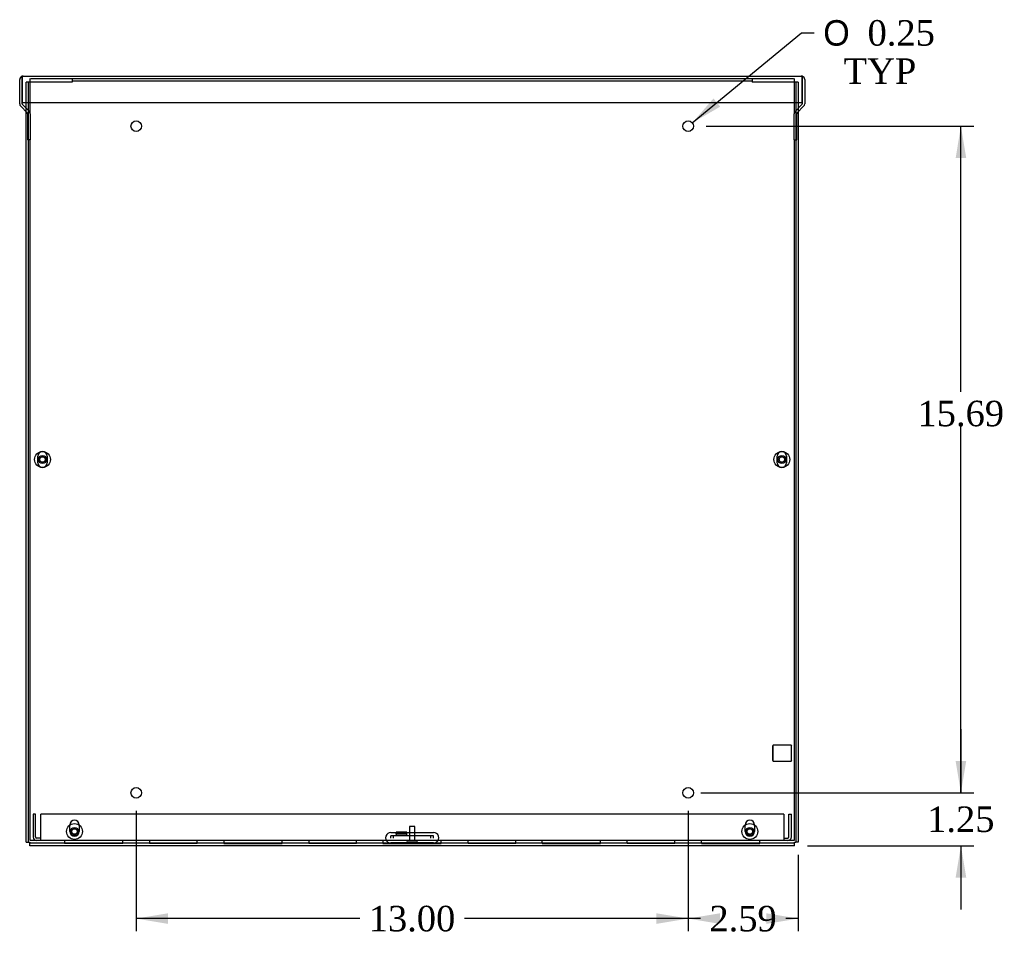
# Model space of a CAD drawing. Header units: inches. Extents: x 0 to 120, y -1 to 80.
# Tile 5 of 6: x 68 to 91, y 30 to 51. Entities that reach past the tile are written whole.
import ezdxf
from ezdxf.enums import TextEntityAlignment as Align
from ezdxf.lldxf.tags import DXFTag

# ---------------------------------------------------------------- set-up
doc = ezdxf.new("R2010")
doc.units = ezdxf.units.IN
doc.header["$MEASUREMENT"] = 0
for name, color, linetype in [('COM55240', 7, 'Continuous'), ('COM55636-13', 7, 'Continuous'), ('COM55638-13', 7, 'Continuous'), ('COM55639-13', 7, 'Continuous'), ('COM55640-13', 7, 'Continuous'), ('Default', 7, 'Continuous'), ('RVT19019', 7, 'Continuous'), ('SCS19491', 7, 'Continuous'), ('STD26152', 7, 'Continuous')]:
    doc.layers.add(name, color=color, linetype=linetype)
doc.styles.add('SEACAD_Solid_Edge_ANSI1_Symbols', font='txt')
doc.styles.add('SEACAD_Times_New_Roman', font='times.ttf')
tags = doc.linetypes.add('HIDDEN2', pattern=[0.1875, 0.125, -0.0625]).pattern_tags.tags
tags[6:7] = [DXFTag(74, 4), DXFTag(75, 0), DXFTag(340, '0'), DXFTag(46, 0.0), DXFTag(50, 0.0), DXFTag(44, 0.0), DXFTag(45, 0.0)]
tags[4:5] = [DXFTag(74, 4), DXFTag(75, 0), DXFTag(340, '0'), DXFTag(46, 0.0), DXFTag(50, 0.0), DXFTag(44, 0.0), DXFTag(45, 0.0)]
doc.dimstyles.new('HAMMOND_(STH_-_120x80)', dxfattribs={"dimtxt": 0.6, "dimasz": 0.75, "dimexe": 0.3, "dimexo": 0.3, "dimgap": 0.15, "dimtad": 0, "dimtih": 1, "dimtoh": 1, "dimzin": 0, "dimdsep": 46, "dimtxsty": 'SEACAD_Times_New_Roman', "dimblk1": '_SE_FILLED', "dimblk2": '_SE_FILLED', "dimsah": 1, "dimcen": 0.3, "dimadec": 0, "dimazin": 0, "dimtfac": 0.8, "dimtofl": 0, "dimtmove": 0, "dimatfit": 3, "dimfxl": 1, "dimtolj": 1, "dimtzin": 0, "dimarcsym": 0})

# ---------------------------------------------------------------- blocks, each defined once
blk = doc.blocks.new('SE7')
at = {"layer": 'COM55240', "color": 7, "linetype": 'HIDDEN2'}
for p, q in [((76.744, 32.216), (76.744, 32.273)), ((76.806, 32.273), (76.744, 32.273)), ((77.681, 32.273), (76.806, 32.273)), ((76.806, 32.216), (76.806, 32.273)), ((76.869, 32.309), (76.869, 32.361)), ((77.119, 32.361), (76.869, 32.361)), ((77.119, 32.309), (76.869, 32.309)), ((76.869, 32.309), (76.869, 32.273)), ((77.119, 32.309), (77.119, 32.361)), ((77.119, 32.273), (77.119, 32.309)), ((77.681, 32.216), (77.681, 32.273)), ((77.744, 32.273), (77.681, 32.273)), ((77.744, 32.216), (77.744, 32.273))]:
    blk.add_line(p, q, dxfattribs=at)
at = {"layer": 'COM55636-13', "color": 7, "linetype": 'HIDDEN2'}
for p, q in [((68.244, 49.534), (68.244, 50.102)), ((68.265, 50.102), (68.33, 50.102)), ((68.33, 50.102), (86.158, 50.102)), ((86.158, 50.102), (86.222, 50.102)), ((86.244, 50.102), (86.244, 49.534))]:
    blk.add_line(p, q, dxfattribs=at)
at = {"layer": 'COM55636-13', "color": 7, "linetype": 'Continuous'}
for p, q in [((68.244, 49.272), (68.244, 49.534)), ((86.244, 49.534), (86.244, 49.272)), ((68.244, 32.159), (68.244, 48.659)), ((86.244, 48.659), (86.244, 32.159)), ((68.33, 32.159), (68.244, 32.159)), ((86.158, 32.159), (68.33, 32.159)), ((86.244, 32.159), (86.158, 32.159))]:
    blk.add_line(p, q, dxfattribs=at)
for centre in [(70.744, 48.977), (83.744, 48.977), (70.744, 33.284), (83.744, 33.284)]:
    blk.add_circle(centre, 0.125, dxfattribs=at)
at = {"layer": 'COM55638-13', "color": 7, "linetype": 'HIDDEN2'}
for p, q in [((69.236, 50.102), (69.236, 50.045)), ((85.251, 50.102), (85.251, 50.045)), ((68.15, 49.534), (68.15, 50.016)), ((68.207, 50.016), (68.15, 50.016)), ((68.207, 49.534), (68.207, 50.016)), ((68.236, 50.016), (68.207, 50.016)), ((69.236, 50.016), (68.236, 50.016)), ((69.236, 50.045), (85.251, 50.045)), ((69.236, 50.045), (69.236, 50.016)), ((85.251, 50.045), (85.251, 50.016)), ((86.251, 50.016), (85.251, 50.016)), ((86.28, 50.016), (86.251, 50.016)), ((86.28, 50.016), (86.28, 49.534)), ((86.337, 50.016), (86.28, 50.016)), ((86.337, 50.016), (86.337, 49.534)), ((68.15, 49.321), (68.15, 49.401)), ((86.337, 49.401), (86.337, 49.321)), ((68.207, 48.659), (68.207, 49.344)), ((86.28, 49.344), (86.28, 48.659)), ((68.428, 41.052), (68.428, 41.209)), ((68.646, 41.209), (68.646, 41.052)), ((85.842, 41.052), (85.842, 41.209)), ((86.06, 41.209), (86.06, 41.052)), ((69.181, 32.373), (69.181, 32.53)), ((69.399, 32.53), (69.399, 32.373)), ((85.088, 32.373), (85.088, 32.53)), ((85.306, 32.53), (85.306, 32.373)), ((76.744, 32.35), (77.744, 32.35)), ((70.43, 32.096), (69.056, 32.096)), ((72.179, 32.096), (71.056, 32.096)), ((74.18, 32.096), (72.806, 32.096)), ((75.929, 32.096), (74.806, 32.096)), ((77.93, 32.096), (76.556, 32.096)), ((77.744, 32.103), (76.744, 32.103)), ((79.681, 32.096), (78.559, 32.096)), ((81.681, 32.096), (80.308, 32.096)), ((83.431, 32.096), (82.309, 32.096)), ((85.431, 32.096), (84.058, 32.096))]:
    blk.add_line(p, q, dxfattribs=at)
at = {"layer": 'COM55638-13', "color": 7, "linetype": 'Continuous'}
for p, q in [((68.15, 49.401), (68.15, 49.534)), ((68.207, 49.344), (68.207, 49.534)), ((86.28, 49.534), (86.28, 49.344)), ((86.337, 49.534), (86.337, 49.401)), ((68.15, 32.125), (68.15, 49.321)), ((86.337, 49.321), (86.337, 32.125)), ((68.207, 32.125), (68.207, 48.659)), ((86.28, 48.659), (86.28, 32.125)), ((68.15, 32.125), (68.207, 32.125)), ((68.207, 32.125), (68.236, 32.125)), ((68.236, 32.125), (68.236, 32.096)), ((68.236, 32.039), (68.236, 32.096)), ((69.056, 32.096), (68.236, 32.096)), ((86.251, 32.039), (68.236, 32.039)), ((71.056, 32.096), (70.43, 32.096)), ((72.806, 32.096), (72.179, 32.096)), ((74.806, 32.096), (74.18, 32.096)), ((76.556, 32.096), (75.929, 32.096)), ((78.559, 32.096), (77.93, 32.096)), ((80.308, 32.096), (79.681, 32.096)), ((82.309, 32.096), (81.681, 32.096)), ((84.058, 32.096), (83.431, 32.096)), ((86.251, 32.096), (85.431, 32.096)), ((86.251, 32.125), (86.28, 32.125)), ((86.251, 32.096), (86.251, 32.125)), ((86.251, 32.039), (86.251, 32.096)), ((86.337, 32.125), (86.28, 32.125))]:
    blk.add_line(p, q, dxfattribs=at)
at = {"layer": 'COM55638-13', "color": 7, "linetype": 'HIDDEN2'}
for centre, radius, start, end in [((68.537, 41.209), 0.109, 0, 180), ((85.951, 41.209), 0.109, 0, 180), ((68.537, 41.052), 0.109, 180, 0), ((85.951, 41.052), 0.109, 180, 0), ((69.29, 32.53), 0.109, 0, 180), ((85.197, 32.53), 0.109, 0, 180), ((69.29, 32.373), 0.109, 180, 0), ((76.744, 32.225), 0.125, 90, 233.1301), ((77.744, 32.225), 0.125, 306.8699, 90), ((85.197, 32.373), 0.109, 180, 0), ((76.738, 32.221), 0.118, 234.2288, 273.0561), ((77.751, 32.22), 0.116, 266.7489, 305.9662)]:
    blk.add_arc(centre, radius, start, end, dxfattribs=at)
at = {"layer": 'COM55639-13', "color": 7, "linetype": 'Continuous'}
for p, q in [((68.056, 50.154), (68.056, 50.073)), ((68.056, 50.073), (68.056, 50.154)), ((68.085, 50.159), (86.402, 50.159)), ((86.431, 50.073), (86.431, 50.154)), ((86.431, 50.154), (86.431, 50.073)), ((67.999, 49.507), (67.999, 50.073)), ((68.056, 49.507), (68.056, 50.073)), ((68.056, 50.073), (68.056, 49.534)), ((86.431, 49.534), (86.431, 50.073)), ((86.431, 50.073), (86.431, 49.507)), ((86.488, 50.073), (86.488, 49.507)), ((68.025, 49.447), (68.178, 49.293)), ((68.056, 49.534), (86.431, 49.534)), ((68.065, 49.487), (68.219, 49.333)), ((86.269, 49.333), (86.423, 49.487)), ((86.309, 49.293), (86.463, 49.447)), ((68.187, 49.272), (68.187, 48.659)), ((68.244, 49.272), (68.244, 48.659)), ((86.244, 48.659), (86.244, 49.272)), ((86.301, 48.659), (86.301, 49.272)), ((68.244, 48.659), (68.187, 48.659)), ((86.244, 48.659), (86.301, 48.659))]:
    blk.add_line(p, q, dxfattribs=at)
for centre, radius, start, end in [((68.085, 50.073), 0.086, 109.7069, 180), ((68.085, 50.073), 0.086, 90, 109.7069), ((86.402, 50.073), 0.086, 70.2931, 90), ((86.402, 50.073), 0.086, 0, 70.2931), ((68.085, 49.507), 0.086, 180, 225), ((68.085, 49.507), 0.029, 180, 225), ((86.402, 49.507), 0.029, 315, 0), ((86.402, 49.507), 0.086, 315, 0), ((68.158, 49.272), 0.029, 0, 45), ((68.158, 49.272), 0.086, 0, 45), ((86.33, 49.272), 0.086, 135, 180), ((86.33, 49.272), 0.029, 135, 180)]:
    blk.add_arc(centre, radius, start, end, dxfattribs=at)
for centre, start_param, end_param in [((68.085, 50.073), 3.141593, 3.485544), ((86.402, 50.073), 2.797642, 3.141593)]:
    blk.add_ellipse(centre, major_axis=(0, -0.086), ratio=0.997285, start_param=start_param, end_param=end_param, dxfattribs=at)
at = {"layer": 'COM55640-13', "color": 7, "linetype": 'HIDDEN2'}
for p, q in [((68.314, 32.784), (68.314, 32.245)), ((68.371, 32.784), (68.314, 32.784)), ((68.371, 32.245), (68.371, 32.784)), ((68.494, 32.245), (68.494, 32.784)), ((85.994, 32.784), (68.494, 32.784)), ((85.994, 32.784), (85.994, 32.245)), ((86.117, 32.784), (86.174, 32.784)), ((86.117, 32.245), (86.117, 32.784)), ((86.174, 32.245), (86.174, 32.784)), ((68.494, 32.159), (68.494, 32.245)), ((85.994, 32.245), (85.994, 32.159)), ((68.494, 32.216), (68.4, 32.216)), ((85.994, 32.216), (86.088, 32.216))]:
    blk.add_line(p, q, dxfattribs=at)
at = {"layer": 'COM55640-13', "color": 7, "linetype": 'Continuous'}
for p, q in [((69.056, 32.159), (69.056, 32.087)), ((70.43, 32.087), (69.056, 32.087)), ((70.43, 32.087), (70.43, 32.159)), ((71.056, 32.159), (71.056, 32.087)), ((72.179, 32.087), (71.056, 32.087)), ((72.179, 32.087), (72.179, 32.159)), ((72.806, 32.159), (72.806, 32.087)), ((72.806, 32.087), (74.18, 32.087)), ((74.18, 32.087), (74.18, 32.159)), ((74.806, 32.159), (74.806, 32.087)), ((75.929, 32.087), (74.806, 32.087)), ((75.929, 32.087), (75.929, 32.159)), ((76.556, 32.159), (76.556, 32.087)), ((76.556, 32.087), (77.93, 32.087)), ((77.93, 32.087), (77.93, 32.159)), ((78.559, 32.087), (78.559, 32.159)), ((79.681, 32.087), (78.559, 32.087)), ((79.681, 32.087), (79.681, 32.159)), ((80.308, 32.087), (80.308, 32.159)), ((80.308, 32.087), (81.681, 32.087)), ((81.681, 32.087), (81.681, 32.159)), ((82.309, 32.087), (82.309, 32.159)), ((83.431, 32.087), (82.309, 32.087)), ((83.431, 32.087), (83.431, 32.159)), ((84.058, 32.087), (84.058, 32.159)), ((84.058, 32.087), (85.431, 32.087)), ((85.431, 32.087), (85.431, 32.159))]:
    blk.add_line(p, q, dxfattribs=at)
at = {"layer": 'COM55640-13', "color": 7, "linetype": 'HIDDEN2'}
for centre, radius, start, end in [((68.4, 32.245), 0.086, 180, 270), ((68.4, 32.245), 0.029, 180, 270), ((86.088, 32.245), 0.029, 270, 0), ((86.088, 32.245), 0.086, 270, 0)]:
    blk.add_arc(centre, radius, start, end, dxfattribs=at)
at = {"layer": 'RVT19019', "color": 7, "linetype": 'HIDDEN2'}
for p, q in [((77.306, 32.487), (77.181, 32.487)), ((77.181, 32.487), (77.181, 32.159)), ((77.306, 32.159), (77.306, 32.487)), ((77.349, 32.119), (77.139, 32.119))]:
    blk.add_line(p, q, dxfattribs=at)
for centre, start, end in [((77.139, 32.139), 90, 270), ((77.349, 32.139), 270, 90)]:
    blk.add_arc(centre, 0.02, start, end, dxfattribs=at)
at = {"layer": 'SCS19491', "color": 7, "linetype": 'HIDDEN2'}
for centre, radius in [((68.537, 41.131), 0.187), ((85.951, 41.131), 0.187), ((68.537, 41.131), 0.095), ((68.537, 41.131), 0.065), ((85.951, 41.131), 0.095), ((85.951, 41.131), 0.065), ((69.29, 32.373), 0.187), ((69.29, 32.373), 0.095), ((85.197, 32.373), 0.187), ((85.197, 32.373), 0.095), ((69.29, 32.373), 0.065), ((85.197, 32.373), 0.065)]:
    blk.add_circle(centre, radius, dxfattribs=at)
at = {"layer": 'STD26152', "color": 7, "linetype": 'HIDDEN2'}
for p, q in [((85.747, 34.404), (85.727, 34.384)), ((85.727, 34.384), (85.727, 34.049)), ((85.747, 34.029), (85.747, 34.404)), ((86.167, 34.404), (85.747, 34.404)), ((86.167, 34.404), (86.167, 34.029)), ((86.187, 34.384), (86.167, 34.404)), ((85.727, 34.049), (85.747, 34.029)), ((85.747, 34.029), (86.167, 34.029)), ((86.167, 34.029), (86.187, 34.049))]:
    blk.add_line(p, q, dxfattribs=at)
blk = doc.blocks.new('DMBLK5078')
at = {"layer": 'Default', "linetype": 'Continuous'}
for points in [[(84.494, 30.198), (84.494, 30.448), (83.744, 30.323)], [(85.587, 30.198), (86.337, 30.323), (85.587, 30.448)]]:
    blk.add_hatch(color=7, dxfattribs=at).paths.add_polyline_path(points)
at = {"layer": 'Default', "color": 7, "linetype": 'Continuous'}
for p, q in [((83.744, 32.859), (83.744, 30.023)), ((86.337, 31.825), (86.337, 30.023)), ((84.034, 30.323), (83.744, 30.323)), ((86.337, 30.323), (86.047, 30.323))]:
    blk.add_line(p, q, dxfattribs=at)
at = {"layer": 'Default', "color": 7, "linetype": 'Continuous', "style": 'SEACAD_Times_New_Roman'}
blk.add_text('2.59', height=0.6, dxfattribs=at).set_placement((84.244, 30.623), align=Align.TOP_LEFT)
blk = doc.blocks.new('_SE_FILLED')
at = {"color": 0}
blk.add_line((0, 0), (-1, 0), dxfattribs=at)
blk.add_solid([(0, 0), (-1, -0.1665), (-1, 0.1665), (0, 0)], dxfattribs=at)
blk = doc.blocks.new('DMBLK5079')
at = {"layer": 'Default', "linetype": 'Continuous'}
for points in [[(71.494, 30.198), (71.494, 30.448), (70.744, 30.323)], [(82.994, 30.198), (83.744, 30.323), (82.994, 30.448)]]:
    blk.add_hatch(color=7, dxfattribs=at).paths.add_polyline_path(points)
at = {"layer": 'Default', "color": 7, "linetype": 'Continuous'}
for p, q in [((70.744, 32.859), (70.744, 30.023)), ((83.744, 32.859), (83.744, 30.023)), ((76.01, 30.323), (70.744, 30.323)), ((83.744, 30.323), (78.478, 30.323))]:
    blk.add_line(p, q, dxfattribs=at)
at = {"layer": 'Default', "color": 7, "linetype": 'Continuous', "style": 'SEACAD_Times_New_Roman'}
blk.add_text('13.00', height=0.6, dxfattribs=at).set_placement((76.22, 30.623), align=Align.TOP_LEFT)
blk = doc.blocks.new('DMBLK5080')
at = {"layer": 'Default', "linetype": 'Continuous'}
blk.add_hatch(color=7, dxfattribs=at).paths.add_polyline_path([(84.34, 49.63), (83.84, 49.057), (84.499, 49.437)])
at = {"layer": 'Default', "color": 7, "linetype": 'Continuous'}
for p, q in [((83.84, 49.057), (86.415, 51.174)), ((86.415, 51.174), (86.715, 51.174))]:
    blk.add_line(p, q, dxfattribs=at)
for s, style, p in [('O', 'SEACAD_Solid_Edge_ANSI1_Symbols', (86.925, 51.474)), ('0.25', 'SEACAD_Times_New_Roman', (87.969, 51.474)), ('TYP', 'SEACAD_Times_New_Roman', (87.404, 50.574))]:
    blk.add_text(s, height=0.6, dxfattribs=dict(at, style=style)).set_placement(p, align=Align.TOP_LEFT)
blk = doc.blocks.new('DMBLK5091')
at = {"layer": 'Default', "linetype": 'Continuous'}
for points in [[(90.293, 48.227), (90.168, 48.977), (90.043, 48.227)], [(90.293, 34.034), (90.043, 34.034), (90.168, 33.284)]]:
    blk.add_hatch(color=7, dxfattribs=at).paths.add_polyline_path(points)
at = {"layer": 'Default', "color": 7, "linetype": 'Continuous'}
for p, q in [((84.169, 48.977), (90.468, 48.977)), ((90.168, 42.724), (90.168, 48.977)), ((90.168, 33.284), (90.168, 41.914)), ((84.169, 33.284), (90.468, 33.284))]:
    blk.add_line(p, q, dxfattribs=at)
at = {"layer": 'Default', "color": 7, "linetype": 'Continuous', "style": 'SEACAD_Times_New_Roman'}
blk.add_text('15.69', height=0.6, dxfattribs=at).set_placement((89.145, 42.514), align=Align.TOP_LEFT)
blk = doc.blocks.new('DMBLK5094')
at = {"layer": 'Default', "linetype": 'Continuous'}
for points in [[(90.293, 34.034), (90.043, 34.034), (90.168, 33.284)], [(90.293, 31.289), (90.168, 32.039), (90.043, 31.289)]]:
    blk.add_hatch(color=7, dxfattribs=at).paths.add_polyline_path(points)
at = {"layer": 'Default', "color": 7, "linetype": 'Continuous'}
for p, q in [((90.168, 34.784), (90.168, 33.284)), ((84.044, 33.284), (90.468, 33.284)), ((86.551, 32.039), (90.468, 32.039)), ((90.168, 32.039), (90.168, 30.539))]:
    blk.add_line(p, q, dxfattribs=at)
at = {"layer": 'Default', "color": 7, "linetype": 'Continuous', "style": 'SEACAD_Times_New_Roman'}
blk.add_text('1.25', height=0.6, dxfattribs=at).set_placement((89.372, 32.962), align=Align.TOP_LEFT)

msp = doc.modelspace()

# ---------------------------------------------------------------- block references
at = {"layer": 'Default'}
msp.add_blockref('SE7', (0, 0), dxfattribs=at)

# ---------------------------------------------------------------- dimensions: what is measured, and where the dimension line sits
at = {"layer": 'Default', "color": 7, "linetype": 'Continuous'}
dim = msp.add_diameter_dim_2p(p1=(83.647, 48.898), p2=(83.84, 49.057), text='\\A1;<>\\PTYP', dimstyle='HAMMOND_(STH_-_120x80)', dxfattribs=at)
dim.commit()
dim.dimension.update_dxf_attribs({"geometry": 'DMBLK5080', "text_midpoint": (86.715, 51.174), "dimtype": 163})
for base, p1, p2, picture, middle, dimtype in [((90.168, 33.284), (83.869, 33.284), (83.869, 48.977), 'DMBLK5091', (90.168, 42.214), 161), ((90.168489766, 32.039281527), (83.743895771, 33.284281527), (86.25139577, 32.039281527), 'DMBLK5094', (90.168489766, 32.661781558), 160)]:
    dim = msp.add_linear_dim(base=base, p1=p1, p2=p2, angle=90, text='\\A1;<>', dimstyle='HAMMOND_(STH_-_120x80)', dxfattribs=at)
    dim.commit()
    dim.dimension.update_dxf_attribs({"geometry": picture, "text_midpoint": middle, "dimtype": dimtype})
for base, p1, p2, picture, middle in [((70.744, 30.323), (83.744, 33.159), (70.744, 33.159), 'DMBLK5079', (77.244, 30.323)), ((83.744, 30.323), (86.337, 32.125), (83.744, 33.159), 'DMBLK5078', (85.041, 30.323))]:
    dim = msp.add_linear_dim(base=base, p1=p1, p2=p2, text='\\A1;<>', dimstyle='HAMMOND_(STH_-_120x80)', dxfattribs=at)
    dim.commit()
    dim.dimension.update_dxf_attribs({"geometry": picture, "text_midpoint": middle, "dimtype": 160})

doc.saveas('drawing.dxf')
